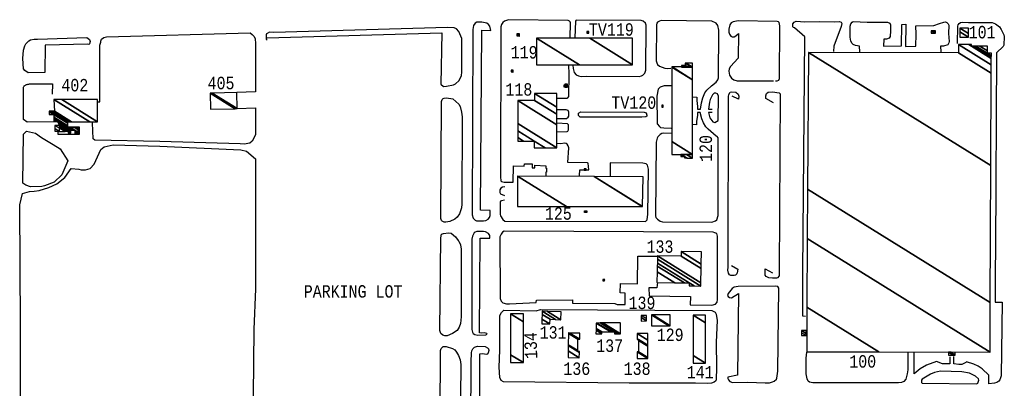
# Model space of a CAD drawing. Extents: x -0.5 to 41.9, y -0.5 to 29.8.
# Tile 97 of 128: x 10.019 to 11.352, y 4.767 to 5.265. Entities that reach past the tile are written whole.
import ezdxf
from ezdxf.enums import TextEntityAlignment as Align

# ---------------------------------------------------------------- set-up
doc = ezdxf.new("R2010")
doc.units = 0
doc.header["$MEASUREMENT"] = 0
for name, color, linetype in [('11', 2, 'CONTINUOUS'), ('21', 5, 'CONTINUOUS'), ('23', 1, 'CONTINUOUS')]:
    doc.layers.add(name, color=color, linetype=linetype)
doc.styles.add('MONOTXT', font='MONOTXT', dxfattribs={"height": 0.2})

msp = doc.modelspace()

# ---------------------------------------------------------------- linework, layer by layer
at = {"layer": '11'}
for points in [[(10.6569, 5.2505), (10.6553, 5.2566), (10.6535, 5.2588), (10.6513, 5.2604), (10.6445, 5.262), (10.638, 5.2618), (10.6356, 5.2604), (10.6333, 5.2573), (10.6324, 5.2519), (10.6315, 5.0013), (10.6331, 4.9965), (10.6356, 4.9938), (10.6376, 4.9929), (10.647, 4.9929), (10.6502, 4.9934), (10.6531, 4.9952), (10.6551, 4.9974), (10.6558, 5.0004), (10.656, 5.0071), (10.6427, 5.0073), (10.6445, 5.2508), (10.6569, 5.2505)], [(10.7645, 5.2407), (10.7647, 5.2611), (10.7645, 5.2622), (10.7636, 5.2633), (10.7615, 5.2642), (10.6807, 5.2651), (10.6753, 5.2631), (10.6733, 5.2615), (10.6715, 5.2588), (10.6706, 5.2555), (10.6699, 5.0527), (10.6704, 5.0471), (10.6713, 5.0464), (10.6751, 5.0453), (10.6872, 5.0453), (10.6874, 5.0673), (10.702, 5.0671), (10.7023, 5.0702), (10.713, 5.07), (10.713, 5.0646), (10.7164, 5.0646), (10.7164, 5.0682), (10.7312, 5.0675), (10.7312, 5.0644), (10.7321, 5.0644), (10.7321, 5.059), (10.7312, 5.059), (10.7312, 5.0536)], [(10.7681, 5.2038), (10.7683, 5.1991), (10.7696, 5.1939), (10.7723, 5.1906), (10.7755, 5.189), (10.7791, 5.1883), (10.7865, 5.1888), (10.8577, 5.1881), (10.861, 5.189), (10.8628, 5.1901), (10.8655, 5.1928), (10.8669, 5.1971), (10.8671, 5.2579), (10.8662, 5.2604), (10.8633, 5.2631), (10.8606, 5.264), (10.7725, 5.2645), (10.7714, 5.2633), (10.7705, 5.2407)], [(10.9304, 5.1607), (10.936, 5.1605), (10.9358, 5.1558), (10.9369, 5.1477), (10.9369, 5.1443), (10.9407, 5.1441), (10.9423, 5.1526), (10.9441, 5.1594), (10.9468, 5.1661), (10.9495, 5.1699), (10.9556, 5.1757), (10.9621, 5.1805), (10.9643, 5.1838), (10.9652, 5.1865), (10.9659, 5.251), (10.9643, 5.2575), (10.9621, 5.2606), (10.9562, 5.2633), (10.8877, 5.264), (10.8853, 5.2633), (10.8826, 5.2618), (10.8817, 5.2604), (10.8812, 5.2584), (10.8808, 5.2094), (10.8815, 5.2067), (10.8828, 5.2045), (10.8853, 5.2025), (10.8925, 5.1996), (10.8965, 5.1993), (10.9008, 5.1998)], [(11.0425, 5.1825), (11.0445, 5.1823), (11.047, 5.1832), (11.0479, 5.1854), (11.0485, 5.257), (11.0474, 5.2613), (11.0467, 5.2622), (11.0447, 5.2629), (10.9917, 5.2636), (10.985, 5.2622), (10.9825, 5.2609), (10.9807, 5.2584), (10.9794, 5.2523), (10.9794, 5.2483), (10.98, 5.2454), (10.9821, 5.2427), (10.9839, 5.2418), (10.9863, 5.242), (10.9886, 5.2433), (10.9922, 5.2467), (10.9917, 5.213), (10.9814, 5.202), (10.9798, 5.1989), (10.9794, 5.1955), (10.9803, 5.1901), (10.983, 5.1861), (10.9861, 5.1838), (10.9904, 5.1825), (11.0396, 5.1823)], [(11.0831, 4.8638), (11.0793, 4.8643), (11.0795, 4.924), (11.082, 5.2421), (11.0683, 5.2541), (11.0665, 5.2546), (11.0661, 5.2561), (11.0661, 5.2595), (11.0679, 5.262), (11.0703, 5.2631), (11.082, 5.2624), (11.102, 5.2627), (11.1229, 5.2622), (11.1292, 5.2627), (11.1314, 5.262), (11.1323, 5.26), (11.1314, 5.2559), (11.1213, 5.2292), (11.1211, 5.222)], [(11.1568, 5.2216), (11.1563, 5.2292), (11.1509, 5.2301), (11.1478, 5.2317), (11.1465, 5.233), (11.1447, 5.2362), (11.1435, 5.2413), (11.1438, 5.2564), (11.1447, 5.2597), (11.1462, 5.262), (11.1476, 5.2629), (11.1667, 5.262), (11.1943, 5.262), (11.1972, 5.2606), (11.1983, 5.2584), (11.1983, 5.2499), (11.1977, 5.2422), (11.1965, 5.2402), (11.1927, 5.2386), (11.1891, 5.2386), (11.1887, 5.2295), (11.2132, 5.2296), (11.2136, 5.2588), (11.219, 5.2591), (11.2185, 5.229), (11.2325, 5.2295), (11.2329, 5.2454), (11.2325, 5.257), (11.2569, 5.2573), (11.2644, 5.2602), (11.2704, 5.262), (11.2727, 5.2622), (11.2747, 5.2615), (11.2765, 5.2597), (11.2774, 5.2577), (11.2767, 5.2463), (11.2776, 5.2357), (11.2774, 5.2339), (11.276, 5.2312), (11.27, 5.2294), (11.266, 5.2294), (11.2666, 5.2218)], [(11.2891, 5.2328), (11.2895, 5.2566), (11.29, 5.2584), (11.2913, 5.2602), (11.2929, 5.2613), (11.2962, 5.262), (11.3039, 5.2613), (11.336, 5.2613), (11.3405, 5.2595), (11.3459, 5.2557), (11.3483, 5.2521), (11.3517, 5.2449), (11.3524, 5.2422), (11.3519, 5.2305), (11.3508, 5.2287), (11.3416, 5.2204), (11.3403, 4.9559), (11.3398, 4.924), (11.3398, 4.8831), (11.3497, 4.8829), (11.3481, 4.7834), (11.3465, 4.778), (11.345, 4.7762), (11.3421, 4.7744), (11.3391, 4.7733), (11.3315, 4.7726), (11.3315, 4.7843), (11.3223, 4.7929), (11.3169, 4.7964), (11.3113, 4.7991), (11.301, 4.8023), (11.3001, 4.8014), (11.2947, 4.7989), (11.2906, 4.7985), (11.2841, 4.7994), (11.2841, 4.8097)], [(10.1244, 5.154), (10.1271, 5.154), (10.1271, 5.2308), (10.1285, 5.2348), (10.1285, 5.2362), (10.1296, 5.2389), (10.1325, 5.2411), (10.1361, 5.2418), (10.3308, 5.2472), (10.3337, 5.2451), (10.3362, 5.2424), (10.3375, 5.2391), (10.3382, 5.233), (10.3382, 5.1674), (10.3126, 5.1665)], [(10.3537, 5.2404), (10.5904, 5.2472), (10.5893, 5.178), (10.5929, 5.1749), (10.5969, 5.1751), (10.6064, 5.1771), (10.6091, 5.1782), (10.614, 5.1829), (10.6169, 5.1897), (10.6176, 5.1942), (10.6174, 5.2395), (10.6133, 5.249), (10.6102, 5.2528), (10.6073, 5.2541), (10.5983, 5.2548), (10.3627, 5.2478), (10.3569, 5.2481), (10.3537, 5.2467), (10.3528, 5.246), (10.3524, 5.2449), (10.3526, 5.2386), (10.3539, 5.2373)], [(10.0427, 5.2389), (10.1098, 5.2411), (10.113, 5.2382), (10.1139, 5.2355), (10.1134, 5.2323), (10.1125, 5.2317), (10.111, 5.2321), (10.053, 5.2308), (10.0526, 5.1937), (10.0301, 5.1933), (10.0254, 5.1964), (10.024, 5.1989), (10.0231, 5.2128), (10.0236, 5.2238), (10.0254, 5.2296), (10.027, 5.2323), (10.031, 5.2364), (10.0335, 5.238), (10.0382, 5.2389), (10.0427, 5.2389)], [(10.7472, 5.1591), (10.7604, 5.1591), (10.7613, 5.1596), (10.7627, 5.1614), (10.7629, 5.1921), (10.7624, 5.2036)], [(10.0654, 5.1272), (10.0288, 5.1266), (10.0239, 5.13), (10.024, 5.174), (10.0243, 5.1746), (10.0247, 5.1751), (10.0249, 5.1757), (10.0256, 5.1762), (10.0263, 5.1766), (10.0272, 5.1771), (10.0279, 5.1773), (10.0288, 5.1775), (10.0297, 5.1778), (10.0303, 5.178), (10.031, 5.178), (10.0319, 5.1782), (10.0629, 5.1784), (10.0627, 5.1643)], [(10.9012, 5.1755), (10.8918, 5.1755), (10.8864, 5.174), (10.8837, 5.1713), (10.8817, 5.1618), (10.8821, 5.1241), (10.8851, 5.1205), (10.8868, 5.1194), (10.8911, 5.1187), (10.9012, 5.1185)], [(10.9565, 5.1394), (10.9518, 5.1394), (10.9533, 5.1322), (10.9576, 5.1272), (10.9601, 5.1261), (10.9648, 5.1288), (10.9654, 5.1618), (10.9641, 5.165), (10.9616, 5.1659), (10.9592, 5.1659), (10.9571, 5.1634), (10.954, 5.1571), (10.9531, 5.1537), (10.9518, 5.1439), (10.9567, 5.1439)], [(10.983, 4.9328), (10.9915, 4.9278), (10.9906, 4.9227), (10.9899, 4.9213), (10.9881, 4.9195), (10.9866, 4.9191), (10.9821, 4.9191), (10.9803, 4.92), (10.9789, 4.9222), (10.9778, 4.9265), (10.9782, 4.9303), (10.9789, 5.1612), (10.9794, 5.1641), (10.9812, 5.167), (10.9827, 5.1677), (10.9888, 5.1672), (10.9917, 5.1645), (10.9926, 5.1618), (10.9924, 5.1578), (10.9839, 5.1618)], [(11.0396, 5.1526), (11.0292, 5.1587), (11.0292, 5.1621), (11.0301, 5.1652), (11.0326, 5.1672), (11.0382, 5.1677), (11.0476, 5.1661), (11.0488, 5.1647), (11.0474, 4.924), (11.0472, 4.9188), (11.0452, 4.9159), (11.0438, 4.9155), (11.0384, 4.9157), (11.0335, 4.9159), (11.0297, 4.9177), (11.0283, 4.9197), (11.0283, 4.928), (11.0384, 4.9229)], [(10.6171, 5.14), (10.618, 5.1338), (10.6176, 5.0154), (10.6169, 5.0107), (10.6144, 5.0026), (10.6113, 4.9979), (10.6079, 4.9952), (10.6014, 4.9921), (10.596, 4.9912), (10.5936, 4.9914), (10.5911, 4.9925), (10.5902, 4.9936), (10.5893, 4.9963), (10.59, 5.1544), (10.5911, 5.1573), (10.5922, 5.1585), (10.5938, 5.1591), (10.5967, 5.1594), (10.6055, 5.1582), (10.6133, 5.151), (10.6151, 5.1479), (10.6171, 5.14)], [(10.3131, 5.1448), (10.3382, 5.1461), (10.338, 5.1094), (10.3337, 5.101), (10.3306, 5.0983), (10.3225, 5.0969), (10.3173, 5.0971), (10.2084, 5.1003), (10.1206, 5.1021), (10.1181, 5.1041), (10.1172, 5.1257)], [(10.7467, 5.1315), (10.7593, 5.1313), (10.7618, 5.1333), (10.7624, 5.1347), (10.7627, 5.14), (10.7615, 5.1425), (10.7591, 5.1434), (10.7463, 5.1434)], [(10.8644, 5.14), (10.8671, 5.1391), (10.8682, 5.136), (10.868, 5.1347), (10.8669, 5.1338), (10.8615, 5.1333), (10.7777, 5.1335), (10.7755, 5.1356), (10.7755, 5.1387), (10.7786, 5.1403), (10.8644, 5.14)], [(10.9017, 5.1113), (10.8911, 5.1115), (10.8884, 5.1111), (10.8864, 5.11), (10.883, 5.1068), (10.8821, 5.105), (10.8808, 5.0996), (10.8799, 4.9999), (10.8803, 4.9977), (10.8824, 4.9952), (10.886, 4.9925), (10.8893, 4.9916), (10.956, 4.9914), (10.9614, 4.9929), (10.963, 4.9945), (10.965, 5.0001), (10.9648, 5.1052), (10.9634, 5.1073), (10.9623, 5.1077), (10.9511, 5.1169), (10.9482, 5.1201), (10.9448, 5.1257), (10.9425, 5.1311), (10.9405, 5.1396), (10.9369, 5.1398), (10.9369, 5.1356), (10.9354, 5.1281), (10.9356, 5.123), (10.9302, 5.1232)], [(10.7469, 5.1135), (10.7604, 5.1138), (10.7613, 5.1142), (10.762, 5.116), (10.7622, 5.1228), (10.7609, 5.1245), (10.7465, 5.1252)], [(10.0229, 5.0439), (10.0238, 5.1104), (10.0279, 5.1142), (10.04, 5.1117), (10.0481, 5.1059), (10.0642, 5.0963), (10.0735, 5.0904), (10.084, 5.074), (10.0759, 5.0552), (10.0654, 5.0455), (10.0521, 5.0403), (10.0488, 5.0397), (10.0335, 5.0392), (10.027, 5.0415), (10.0229, 5.0439)], [(10.0703, 5.1138), (10.0703, 5.1104), (10.0997, 5.1104), (10.0995, 5.1198), (10.084, 5.1203)], [(10.0187, 5.0145), (10.0225, 5.03), (10.0321, 5.0329), (10.0382, 5.0331), (10.0449, 5.034), (10.0582, 5.0383), (10.069, 5.0433), (10.0797, 5.0518), (10.0885, 5.0637), (10.0988, 5.063), (10.102, 5.0621), (10.1078, 5.0621), (10.1141, 5.0637), (10.1197, 5.0695), (10.1287, 5.0897), (10.1332, 5.0933), (10.1451, 5.0958), (10.2084, 5.0942), (10.3182, 5.0893), (10.3259, 5.0875), (10.338, 5.0768), (10.3382, 4.924), (10.3382, 4.9011), (10.3358, 4.8459), (10.3337, 4.6229)], [(10.777, 5.0543), (10.7773, 5.0619), (10.7894, 5.0619), (10.7889, 5.0709), (10.788, 5.0713), (10.7613, 5.0718), (10.7624, 5.0918), (10.7618, 5.0947), (10.7602, 5.0969), (10.7591, 5.0976), (10.7568, 5.098), (10.7517, 5.0974), (10.7458, 5.0976)], [(10.6755, 5.0208), (10.6715, 5.0203), (10.6701, 5.0197), (10.6695, 5.0185), (10.6695, 5.0017), (10.6701, 4.9997), (10.6731, 4.9947), (10.6758, 4.9927), (10.8664, 4.9921), (10.8684, 4.9945), (10.8696, 5.0019), (10.8705, 5.0628), (10.8689, 5.0682), (10.8671, 5.07), (10.8628, 5.0711), (10.8184, 5.0715), (10.8184, 5.0531)], [(10.6758, 5.0392), (10.6726, 5.0385), (10.6706, 5.0374), (10.6692, 5.0352), (10.669, 5.0316), (10.6701, 5.0296), (10.6755, 5.0275)], [(10.02, 4.6372), (10.0198, 4.8508), (10.0187, 5.0145)], [(10.6165, 4.924), (10.6165, 4.8631), (10.6156, 4.8542), (10.614, 4.849), (10.6111, 4.8447), (10.605, 4.8405), (10.5978, 4.8375), (10.5947, 4.8373), (10.5918, 4.8382), (10.5893, 4.8405), (10.5879, 4.8445), (10.5891, 4.97), (10.59, 4.9748), (10.5929, 4.9761), (10.5996, 4.977), (10.6032, 4.9763), (10.6091, 4.9716), (10.6124, 4.9664), (10.6135, 4.9656), (10.6158, 4.9606), (10.6167, 4.9548), (10.6165, 4.924)], [(10.6311, 4.924), (10.6311, 4.8459), (10.632, 4.8425), (10.6331, 4.8407), (10.6351, 4.8391), (10.6394, 4.8382), (10.6502, 4.8389), (10.6517, 4.8398), (10.6513, 4.8407), (10.6479, 4.8416), (10.6439, 4.8411), (10.6414, 4.8414), (10.6425, 4.9698), (10.6555, 4.9698), (10.6553, 4.9734), (10.6537, 4.9757), (10.6497, 4.9781), (10.6468, 4.9788), (10.638, 4.9788), (10.6358, 4.9779), (10.6342, 4.9766), (10.632, 4.9725), (10.6311, 4.9682), (10.6311, 4.924)], [(10.8828, 4.9096), (10.8817, 4.9024), (10.8707, 4.9024), (10.8714, 4.8914), (10.9275, 4.8905), (10.927, 4.8794), (10.956, 4.8791), (10.9614, 4.8804), (10.9634, 4.8831), (10.9641, 4.8865), (10.9641, 4.9721), (10.9628, 4.9757), (10.9603, 4.977), (10.9578, 4.9775), (10.6751, 4.979), (10.6728, 4.9777), (10.6708, 4.975), (10.6692, 4.9712), (10.6695, 4.8878), (10.671, 4.8843), (10.6733, 4.8822), (10.6782, 4.8809), (10.682, 4.8807), (10.7182, 4.8825), (10.7186, 4.8856), (10.7674, 4.8863), (10.7676, 4.8816), (10.8246, 4.8811), (10.8278, 4.8798), (10.8386, 4.8798), (10.8386, 4.8953), (10.8321, 4.8957), (10.8325, 4.9083), (10.8554, 4.9078), (10.8561, 4.9453), (10.882, 4.9454)], [(10.978, 4.7816), (10.978, 4.7798), (10.9787, 4.778), (10.9805, 4.7758), (10.9843, 4.7742), (11.005, 4.7747), (11.0283, 4.7738), (11.0342, 4.774), (11.0384, 4.7751), (11.0407, 4.7762), (11.0436, 4.7789), (11.0443, 4.7803), (11.0456, 4.7897), (11.047, 4.902), (11.0454, 4.904), (11.0418, 4.9045), (10.9919, 4.904), (10.9866, 4.9031), (10.9836, 4.9013), (10.9785, 4.8948), (10.9776, 4.8921), (10.9782, 4.8905), (10.9803, 4.8892), (10.9827, 4.889), (10.9922, 4.8948), (10.9909, 4.7841), (10.978, 4.7816)], [(10.724, 4.8733), (10.9562, 4.8717), (10.9607, 4.8697), (10.9621, 4.867), (10.9634, 4.8582), (10.9621, 4.829), (10.9625, 4.794), (10.9623, 4.7785), (10.9616, 4.7765), (10.9594, 4.7749), (10.9556, 4.7735), (10.9506, 4.7731), (10.934, 4.7735), (10.8444, 4.7733), (10.6742, 4.7751), (10.671, 4.7771), (10.6692, 4.781), (10.6683, 4.7953), (10.6692, 4.818), (10.669, 4.8649), (10.6713, 4.869), (10.6744, 4.8721), (10.7184, 4.8715), (10.724, 4.8733)], [(10.5879, 4.6413), (10.5888, 4.8176), (10.5897, 4.8205), (10.5924, 4.8229), (10.5963, 4.8232), (10.605, 4.8205), (10.6079, 4.8185), (10.6102, 4.8155), (10.6129, 4.8108), (10.6153, 4.8048), (10.6162, 4.7985), (10.6144, 4.6253)], [(10.6295, 4.6314), (10.6302, 4.8025), (10.6306, 4.8146), (10.6313, 4.8173), (10.6326, 4.82), (10.6349, 4.8221), (10.6389, 4.8234), (10.649, 4.8232), (10.6524, 4.8214), (10.6535, 4.8198), (10.654, 4.8178), (10.6533, 4.8144), (10.6526, 4.8133), (10.6513, 4.8124), (10.6452, 4.8131), (10.6414, 4.8128), (10.6405, 4.582)], [(11.2215, 4.8158), (11.2215, 4.7913), (11.221, 4.7861), (11.2188, 4.7789), (11.2163, 4.7756), (11.2132, 4.7742), (11.2091, 4.7738), (11.0928, 4.7738), (11.0887, 4.7749), (11.0869, 4.7762), (11.0854, 4.7792), (11.084, 4.7861), (11.084, 4.8072), (11.0851, 4.8155)], [(11.2785, 4.809), (11.2785, 4.7994), (11.2686, 4.7996), (11.2605, 4.8027), (11.2471, 4.7978), (11.2385, 4.7929), (11.2302, 4.7859), (11.2304, 4.8149)], [(11.2412, 4.7787), (11.2401, 4.7776), (11.2403, 4.7742), (11.241, 4.7733), (11.3149, 4.7726), (11.3165, 4.7733), (11.318, 4.7776), (11.3174, 4.7792), (11.3133, 4.783), (11.3054, 4.787), (11.2947, 4.7888), (11.2661, 4.7897), (11.2578, 4.7877), (11.2525, 4.7854), (11.2412, 4.7787)]]:
    msp.add_lwpolyline(points, dxfattribs=at)
at = {"layer": '21'}
msp.add_lwpolyline([(10.7867, 5.0067), (10.7867, 5.0045), (10.7839, 5.0045), (10.7839, 5.0067), (10.7867, 5.0067)], dxfattribs=at)

# ---------------------------------------------------------------- texts
at = {"layer": '23', "style": 'MONOTXT', "width": 0.833333}
for s, height, p in [('TV119', 0.01684, (10.8201, 5.2519)), ('101', 0.01684, (11.3223, 5.2483)), ('119', 0.01684, (10.702, 5.2211)), ('405', 0.01684, (10.2914, 5.1795)), ('402', 0.01684, (10.0933, 5.1766)), ('118', 0.01684, (10.6948, 5.1708)), ('TV120', 0.01684, (10.8505, 5.153)), ('125', 0.01684, (10.7483, 5.003)), ('133', 0.01684, (10.886, 4.9582)), ('PARKING LOT', 0.016843, (10.4703, 4.8976)), ('139', 0.01684, (10.8616, 4.8821)), ('131', 0.01684, (10.7412, 4.8421)), ('129', 0.01684, (10.8998, 4.8389)), ('137', 0.01684, (10.8178, 4.8242)), ('136', 0.01684, (10.7733, 4.793)), ('138', 0.01684, (10.855, 4.793)), ('100', 0.01684, (11.1606, 4.8029)), ('141', 0.01684, (10.9404, 4.7884))]:
    msp.add_text(s, height=height, dxfattribs=at).set_placement(p, align=Align.MIDDLE)
for s, rotation, p in [('120', 90, (10.948, 5.0909)), ('134', 91.7047, (10.7109, 4.8242))]:
    msp.add_text(s, height=0.01684, rotation=rotation, dxfattribs=at).set_placement(p, align=Align.MIDDLE)

# ---------------------------------------------------------------- meshes
at = {"layer": '21'}
mesh = msp.add_polyface(dxfattribs=at)
corners = [(10.6921, 5.2433), (10.6955, 5.2431), (10.6921, 5.2452), (10.6921, 5.246), (10.6955, 5.244), (10.6921, 5.246), (10.6955, 5.246)]
mesh.append_faces([[corners[k] for k in face] for face in [(0, 0, 1, 2), (2, 1, 4, 5), (3, 4, 6, 6)]], dxfattribs={"vtx0": -1, "vtx2": -1})
mesh = msp.add_polyface(dxfattribs=at)
corners = [(10.7868, 5.247), (10.7897, 5.247), (10.7868, 5.2488), (10.7897, 5.2475), (10.7868, 5.2493), (10.7897, 5.2493), (10.7897, 5.2493)]
mesh.append_faces([[corners[k] for k in face] for face in [(0, 0, 1, 2), (2, 1, 3, 4), (4, 3, 6, 5)]], dxfattribs={"vtx0": -1, "vtx2": -1})
mesh = msp.add_polyface(dxfattribs=at)
corners = [(11.2533, 5.2469), (11.2533, 5.2499), (11.2581, 5.2469), (11.2533, 5.2499), (11.2547, 5.2499), (11.2594, 5.2469), (11.2594, 5.2499)]
mesh.append_faces([[corners[k] for k in face] for face in [(0, 0, 2, 3), (1, 2, 5, 4), (4, 5, 6, 6)]], dxfattribs={"vtx0": -1, "vtx2": -1})
mesh = msp.add_polyface(dxfattribs=at)
corners = [(11.2922, 5.2413), (11.2922, 5.2413), (11.2922, 5.2487), (11.3041, 5.2413), (11.2922, 5.2539), (11.3041, 5.2465), (11.3041, 5.2539)]
mesh.append_faces([[corners[k] for k in face] for face in [(0, 1, 3, 2), (2, 3, 5, 4), (4, 5, 6, 6)]], dxfattribs={"vtx0": -1, "vtx2": -1})
mesh = msp.add_polyface(dxfattribs=at)
corners = [(10.7189, 5.2043), (10.7189, 5.2043), (10.7768, 5.2043), (10.7189, 5.2402), (10.8489, 5.2043), (10.7909, 5.2402), (10.8489, 5.2402)]
mesh.append_faces([[corners[k] for k in face] for face in [(0, 1, 2, 3), (3, 2, 4, 5), (5, 4, 6, 6)]], dxfattribs={"vtx0": -1, "vtx2": -1})
mesh = msp.add_polyface(dxfattribs=at)
corners = [(11.0847, 4.8158), (11.0849, 4.8762), (11.1825, 4.8157), (11.0849, 4.8762), (11.0855, 4.969), (11.3331, 4.8155), (11.086, 5.0357), (11.3331, 4.8825), (11.0872, 5.2209), (11.3341, 5.0678), (11.2904, 5.2202), (11.3347, 5.1927), (11.2904, 5.2317), (11.3348, 5.2042), (11.3043, 5.2317), (11.3079, 5.2294), (11.3348, 5.2127), (11.3079, 5.2317), (11.3115, 5.2294), (11.3348, 5.215), (11.3139, 5.2294), (11.3295, 5.2198), (11.3349, 5.2164), (11.3193, 5.2294), (11.3295, 5.2231), (11.3349, 5.2198), (11.3295, 5.2294)]
mesh.append_faces([[corners[k] for k in face] for face in [(0, 0, 2, 3), (1, 2, 5, 4), (4, 5, 7, 6), (6, 7, 9, 8), (8, 9, 11, 10), (10, 11, 13, 12), (12, 13, 16, 14), (14, 15, 17, 17), (15, 16, 19, 18), (18, 19, 22, 20), (20, 21, 24, 23), (21, 22, 25, 25), (23, 24, 26, 26)]], dxfattribs={"vtx0": -1, "vtx2": -1})
mesh = msp.add_polyface(dxfattribs=at)
corners = [(10.9019, 5.083), (10.9302, 5.083), (10.9019, 5.1005), (10.9302, 5.1836), (10.9019, 5.2011), (10.9021, 5.2014), (10.9302, 5.1839), (10.9019, 5.2015), (10.9021, 5.2014), (10.9023, 5.2014), (10.9302, 5.184), (10.9019, 5.2016), (10.9302, 5.2014)]
mesh.append_faces([[corners[k] for k in face] for face in [(0, 0, 1, 2), (2, 1, 3, 4), (4, 3, 6, 7), (7, 5, 11, 11), (8, 6, 10, 9), (9, 10, 12, 12)]], dxfattribs={"vtx0": -1, "vtx2": -1})
mesh = msp.add_polyface(dxfattribs=at)
corners = [(10.9151, 5.2011), (10.9151, 5.2034), (10.9189, 5.2011), (10.9199, 5.2034), (10.9237, 5.201), (10.9199, 5.2063), (10.9285, 5.2009), (10.93, 5.2009), (10.9213, 5.2063), (10.93, 5.2009), (10.93, 5.2063)]
mesh.append_faces([[corners[k] for k in face] for face in [(0, 0, 2, 1), (1, 2, 4, 3), (3, 4, 6, 5), (5, 6, 9, 8), (8, 7, 10, 10)]], dxfattribs={"vtx0": -1, "vtx2": -1})
mesh = msp.add_polyface(dxfattribs=at)
corners = [(10.6843, 5.1944), (10.687, 5.1942), (10.6843, 5.1958), (10.6843, 5.1971), (10.687, 5.1954), (10.6843, 5.1971), (10.687, 5.1971)]
mesh.append_faces([[corners[k] for k in face] for face in [(0, 0, 1, 2), (2, 1, 4, 5), (3, 4, 6, 6)]], dxfattribs={"vtx0": -1, "vtx2": -1})
mesh = msp.add_polyface(dxfattribs=at)
corners = [(10.7557, 5.1744), (10.7575, 5.1737), (10.7564, 5.1744), (10.7557, 5.1748), (10.7586, 5.1737), (10.7575, 5.1744), (10.7557, 5.1755), (10.76, 5.1737), (10.7557, 5.1764), (10.7609, 5.1737), (10.7565, 5.1764), (10.7609, 5.1741), (10.757, 5.1764), (10.757, 5.1778), (10.7609, 5.1754), (10.757, 5.1778), (10.7609, 5.1778)]
mesh.append_faces([[corners[k] for k in face] for face in [(0, 0, 2, 3), (3, 2, 5, 6), (1, 1, 4, 5), (6, 4, 7, 8), (8, 7, 9, 10), (10, 9, 11, 12), (12, 11, 14, 15), (13, 14, 16, 16)]], dxfattribs={"vtx0": -1, "vtx2": -1})
mesh = msp.add_polyface(dxfattribs=at)
corners = [(10.2771, 5.1439), (10.2767, 5.1656), (10.3105, 5.1447), (10.2793, 5.1657), (10.3131, 5.1448), (10.3126, 5.1665), (10.3126, 5.1665)]
mesh.append_faces([[corners[k] for k in face] for face in [(0, 0, 2, 1), (1, 2, 4, 3), (3, 4, 6, 5)]], dxfattribs={"vtx0": -1, "vtx2": -1})
mesh = msp.add_polyface(dxfattribs=at)
corners = [(10.6933, 5.101), (10.6933, 5.101), (10.6933, 5.1057), (10.7157, 5.0918), (10.7009, 5.101), (10.6933, 5.1149), (10.7306, 5.0918), (10.7157, 5.101), (10.6933, 5.1246), (10.7463, 5.0918), (10.6933, 5.156), (10.7463, 5.1231), (10.7162, 5.156), (10.7463, 5.1373), (10.7162, 5.1654), (10.7463, 5.1468), (10.7463, 5.1654)]
mesh.append_faces([[corners[k] for k in face] for face in [(0, 1, 4, 2), (2, 4, 7, 5), (3, 3, 6, 7), (5, 6, 9, 8), (8, 9, 11, 10), (10, 11, 13, 12), (12, 13, 15, 14), (14, 15, 16, 16)]], dxfattribs={"vtx0": -1, "vtx2": -1})
mesh = msp.add_polyface(dxfattribs=at)
corners = [(10.0723, 5.114), (10.0723, 5.114), (10.0725, 5.119), (10.0842, 5.1117), (10.0804, 5.1141), (10.0725, 5.1212), (10.0878, 5.1117), (10.0842, 5.114), (10.0839, 5.1142), (10.0725, 5.1215), (10.0878, 5.112), (10.0842, 5.1142), (10.0726, 5.1219), (10.0878, 5.1124), (10.072, 5.1231), (10.0649, 5.1275), (10.0878, 5.1133), (10.0712, 5.1247), (10.0668, 5.1275), (10.0649, 5.1286), (10.0932, 5.1111), (10.0878, 5.1144), (10.0702, 5.1267), (10.069, 5.1275), (10.0649, 5.13), (10.0954, 5.1111), (10.0932, 5.1124), (10.0878, 5.1158), (10.0699, 5.1275), (10.0649, 5.1305), (10.0963, 5.1111), (10.0932, 5.113), (10.0887, 5.1158), (10.0649, 5.1309), (10.0838, 5.1192), (10.0968, 5.1111), (10.0932, 5.1133), (10.0892, 5.1158), (10.0649, 5.1317), (10.0838, 5.12), (10.0851, 5.1192), (10.0982, 5.1111), (10.0932, 5.1141), (10.0905, 5.1158), (10.0649, 5.1326), (10.0584, 5.1367), (10.0838, 5.1209), (10.0867, 5.1192), (10.0981, 5.112), (10.0932, 5.1151), (10.0921, 5.1158), (10.0649, 5.1333), (10.0595, 5.1367), (10.0584, 5.1374), (10.0838, 5.1216), (10.0878, 5.1192), (10.0981, 5.1128), (10.0932, 5.1158), (10.0649, 5.1367), (10.0584, 5.1407), (10.0838, 5.125), (10.0932, 5.1192), (10.098, 5.1162), (10.0584, 5.1416), (10.0838, 5.1259), (10.0946, 5.1192), (10.098, 5.1171), (10.0606, 5.1416), (10.0838, 5.1272), (10.0968, 5.1192), (10.098, 5.1185), (10.0617, 5.1416), (10.0849, 5.1272), (10.0979, 5.1192), (10.0656, 5.1416), (10.0888, 5.1272), (10.0651, 5.1573), (10.1137, 5.1272), (10.0757, 5.1573), (10.1242, 5.1272), (10.1242, 5.1573)]
mesh.append_faces([[corners[k] for k in face] for face in [(0, 1, 4, 2), (2, 4, 8, 5), (3, 3, 6, 7), (5, 8, 11, 9), (7, 6, 10, 11), (9, 10, 13, 12), (12, 13, 16, 14), (15, 15, 18, 19), (14, 16, 21, 17), (19, 18, 23, 24), (17, 21, 27, 22), (20, 20, 25, 26), (24, 23, 28, 29), (22, 27, 32, 28), (26, 25, 30, 31), (29, 32, 37, 33), (31, 30, 35, 36), (33, 34, 39, 38), (34, 37, 43, 40), (36, 35, 41, 42), (38, 39, 46, 44), (40, 43, 50, 47), (42, 41, 48, 49), (45, 45, 52, 53), (44, 46, 54, 51), (47, 50, 57, 55), (49, 48, 56, 57), (53, 52, 58, 59), (51, 54, 60, 58), (55, 56, 62, 61), (59, 60, 64, 63), (61, 62, 66, 65), (63, 64, 68, 67), (65, 66, 70, 69), (67, 68, 72, 71), (69, 70, 73, 73), (71, 72, 75, 74), (74, 75, 77, 76), (76, 77, 79, 78), (78, 79, 80, 80)]], dxfattribs={"vtx0": -1, "vtx2": -1})
mesh = msp.add_polyface(dxfattribs=at)
corners = [(10.8883, 5.1469), (10.8905, 5.1469), (10.8883, 5.1483), (10.8883, 5.1497), (10.8905, 5.1483), (10.8883, 5.1497), (10.8905, 5.1497)]
mesh.append_faces([[corners[k] for k in face] for face in [(0, 0, 1, 2), (2, 1, 4, 5), (3, 4, 6, 6)]], dxfattribs={"vtx0": -1, "vtx2": -1})
mesh = msp.add_polyface(dxfattribs=at)
corners = [(10.0661, 5.1142), (10.0723, 5.114), (10.0662, 5.1178), (10.0723, 5.114), (10.0725, 5.1182), (10.0663, 5.122), (10.0726, 5.1219)]
mesh.append_faces([[corners[k] for k in face] for face in [(0, 0, 3, 2), (2, 1, 4, 5), (5, 4, 6, 6)]], dxfattribs={"vtx0": -1, "vtx2": -1})
mesh = msp.add_polyface(dxfattribs=at)
corners = [(10.9142, 5.0803), (10.9142, 5.0811), (10.9156, 5.0803), (10.9192, 5.0781), (10.9142, 5.083), (10.9186, 5.0803), (10.9194, 5.0798), (10.9223, 5.078), (10.9142, 5.083), (10.9194, 5.0803), (10.9232, 5.078), (10.9151, 5.083), (10.9302, 5.0778), (10.922, 5.0829), (10.93, 5.0828)]
mesh.append_faces([[corners[k] for k in face] for face in [(0, 0, 2, 1), (1, 2, 5, 4), (3, 3, 7, 6), (8, 5, 9, 11), (6, 7, 10, 9), (11, 10, 12, 13), (13, 12, 14, 14)]], dxfattribs={"vtx0": -1, "vtx2": -1})
mesh = msp.add_polyface(dxfattribs=at)
corners = [(10.7831, 5.0614), (10.7859, 5.0614), (10.7831, 5.0631), (10.7859, 5.0619), (10.7831, 5.0636), (10.7859, 5.0636), (10.7859, 5.0636)]
mesh.append_faces([[corners[k] for k in face] for face in [(0, 0, 1, 2), (2, 1, 3, 4), (4, 3, 6, 5)]], dxfattribs={"vtx0": -1, "vtx2": -1})
mesh = msp.add_polyface(dxfattribs=at)
corners = [(10.693, 5.0125), (10.7593, 5.0125), (10.693, 5.0536), (10.862, 5.0125), (10.7966, 5.053), (10.8624, 5.0123), (10.8621, 5.0125), (10.7967, 5.053), (10.8624, 5.0123), (10.8621, 5.0125), (10.863, 5.0527)]
mesh.append_faces([[corners[k] for k in face] for face in [(0, 0, 1, 2), (2, 1, 3, 4), (4, 3, 6, 7), (5, 5, 8, 9), (7, 8, 10, 10)]], dxfattribs={"vtx0": -1, "vtx2": -1})
mesh = msp.add_polyface(dxfattribs=at)
corners = [(10.8819, 4.9096), (10.8821, 4.924), (10.9059, 4.9093), (10.8821, 4.924), (10.8823, 4.9319), (10.9255, 4.9051), (10.9192, 4.9091), (10.8824, 4.9358), (10.9322, 4.905), (10.9257, 4.909), (10.8825, 4.9411), (10.9412, 4.9047), (10.8826, 4.9458), (10.9413, 4.9094), (10.9145, 4.9453), (10.9417, 4.9285), (10.9145, 4.9514), (10.9418, 4.9345), (10.9421, 4.951)]
mesh.append_faces([[corners[k] for k in face] for face in [(0, 0, 2, 3), (1, 2, 6, 4), (4, 6, 9, 7), (5, 5, 8, 9), (7, 8, 11, 10), (10, 11, 13, 12), (12, 13, 15, 14), (14, 15, 17, 16), (16, 17, 18, 18)]], dxfattribs={"vtx0": -1, "vtx2": -1})
mesh = msp.add_polyface(dxfattribs=at)
corners = [(10.8085, 4.9121), (10.8085, 4.9121), (10.8087, 4.9135), (10.8109, 4.9121), (10.8087, 4.9139), (10.811, 4.9125), (10.8112, 4.9139)]
mesh.append_faces([[corners[k] for k in face] for face in [(0, 1, 3, 2), (2, 3, 5, 4), (4, 5, 6, 6)]], dxfattribs={"vtx0": -1, "vtx2": -1})
mesh = msp.add_polyface(dxfattribs=at)
corners = [(10.7258, 4.8537), (10.7368, 4.8535), (10.7261, 4.8602), (10.7371, 4.8598), (10.7263, 4.8664), (10.7265, 4.8708), (10.7446, 4.8595), (10.7265, 4.8708), (10.7336, 4.8705), (10.7517, 4.8593), (10.7521, 4.8699)]
mesh.append_faces([[corners[k] for k in face] for face in [(0, 0, 1, 2), (2, 1, 3, 4), (4, 3, 6, 7), (5, 6, 9, 8), (8, 9, 10, 10)]], dxfattribs={"vtx0": -1, "vtx2": -1})
mesh = msp.add_polyface(dxfattribs=at)
corners = [(10.6836, 4.8012), (10.7009, 4.8012), (10.6836, 4.8119), (10.6836, 4.8672), (10.7009, 4.8565), (10.6836, 4.8672), (10.7009, 4.8672)]
mesh.append_faces([[corners[k] for k in face] for face in [(0, 0, 1, 2), (2, 1, 4, 5), (3, 4, 6, 6)]], dxfattribs={"vtx0": -1, "vtx2": -1})
mesh = msp.add_polyface(dxfattribs=at)
corners = [(10.7993, 4.8402), (10.8074, 4.8402), (10.7994, 4.8452), (10.8074, 4.8427), (10.7995, 4.8476), (10.7997, 4.8548), (10.8193, 4.8427), (10.7997, 4.8548), (10.8005, 4.8548), (10.8244, 4.84), (10.8201, 4.8427), (10.8048, 4.8549), (10.8288, 4.84), (10.8244, 4.8427), (10.8087, 4.8549), (10.8327, 4.84), (10.8321, 4.8551), (10.8327, 4.8546), (10.8327, 4.8548)]
mesh.append_faces([[corners[k] for k in face] for face in [(0, 0, 1, 2), (2, 1, 3, 4), (4, 3, 6, 7), (5, 6, 10, 8), (8, 10, 13, 11), (9, 9, 12, 13), (11, 12, 15, 14), (14, 15, 17, 16), (16, 17, 18, 18)]], dxfattribs={"vtx0": -1, "vtx2": -1})
mesh = msp.add_polyface(dxfattribs=at)
corners = [(10.8603, 4.8575), (10.8603, 4.8575), (10.8605, 4.8622), (10.8676, 4.8578), (10.8606, 4.8652), (10.8677, 4.8608), (10.8678, 4.8652)]
mesh.append_faces([[corners[k] for k in face] for face in [(0, 1, 3, 2), (2, 3, 5, 4), (4, 5, 6, 6)]], dxfattribs={"vtx0": -1, "vtx2": -1})
mesh = msp.add_polyface(dxfattribs=at)
corners = [(10.8745, 4.8512), (10.8745, 4.8658), (10.898, 4.8512), (10.8745, 4.8658), (10.8761, 4.8658), (10.8996, 4.8512), (10.8996, 4.8658)]
mesh.append_faces([[corners[k] for k in face] for face in [(0, 0, 2, 3), (1, 2, 5, 4), (4, 5, 6, 6)]], dxfattribs={"vtx0": -1, "vtx2": -1})
mesh = msp.add_polyface(dxfattribs=at)
corners = [(10.9309, 4.8003), (10.9477, 4.8003), (10.9309, 4.8107), (10.9309, 4.8656), (10.9477, 4.8552), (10.9309, 4.8656), (10.9477, 4.8656)]
mesh.append_faces([[corners[k] for k in face] for face in [(0, 0, 1, 2), (2, 1, 4, 5), (3, 4, 6, 6)]], dxfattribs={"vtx0": -1, "vtx2": -1})
mesh = msp.add_polyface(dxfattribs=at)
corners = [(11.0775, 4.8378), (11.0775, 4.8378), (11.0775, 4.8417), (11.0838, 4.8378), (11.0775, 4.8445), (11.0838, 4.8406), (11.0838, 4.8445)]
mesh.append_faces([[corners[k] for k in face] for face in [(0, 1, 3, 2), (2, 3, 5, 4), (4, 5, 6, 6)]], dxfattribs={"vtx0": -1, "vtx2": -1})
mesh = msp.add_polyface(dxfattribs=at)
corners = [(10.7615, 4.8081), (10.7766, 4.8079), (10.7617, 4.8172), (10.7746, 4.8162), (10.7768, 4.8148), (10.7618, 4.8242), (10.7746, 4.8176), (10.7768, 4.8162), (10.7618, 4.8255), (10.7748, 4.8328), (10.762, 4.8408), (10.762, 4.8414), (10.7758, 4.8328), (10.762, 4.8414), (10.7636, 4.8413), (10.7773, 4.8328), (10.7773, 4.8409)]
mesh.append_faces([[corners[k] for k in face] for face in [(0, 0, 1, 2), (2, 1, 4, 5), (5, 3, 6, 8), (3, 4, 7, 7), (8, 6, 9, 10), (10, 9, 12, 13), (11, 12, 15, 14), (14, 15, 16, 16)]], dxfattribs={"vtx0": -1, "vtx2": -1})
mesh = msp.add_polyface(dxfattribs=at)
corners = [(10.855, 4.807), (10.8693, 4.807), (10.855, 4.8159), (10.8693, 4.8071), (10.855, 4.816), (10.8693, 4.8083), (10.857, 4.816), (10.8693, 4.8236), (10.857, 4.8313), (10.8552, 4.8324), (10.8693, 4.8247), (10.857, 4.8324), (10.8552, 4.8335), (10.8552, 4.8405), (10.8693, 4.8317), (10.8552, 4.8405), (10.8693, 4.8405)]
mesh.append_faces([[corners[k] for k in face] for face in [(0, 0, 1, 2), (2, 1, 3, 4), (4, 3, 5, 6), (6, 5, 7, 8), (9, 9, 11, 12), (8, 7, 10, 11), (12, 10, 14, 15), (13, 14, 16, 16)]], dxfattribs={"vtx0": -1, "vtx2": -1})
mesh = msp.add_polyface(dxfattribs=at)
corners = [(11.2769, 4.8115), (11.2769, 4.8153), (11.2831, 4.8115), (11.2769, 4.8153), (11.2859, 4.8115), (11.28, 4.8152), (11.2859, 4.8149)]
mesh.append_faces([[corners[k] for k in face] for face in [(0, 0, 2, 1), (3, 2, 4, 5), (5, 4, 6, 6)]], dxfattribs={"vtx0": -1, "vtx2": -1})

doc.saveas('drawing.dxf')
